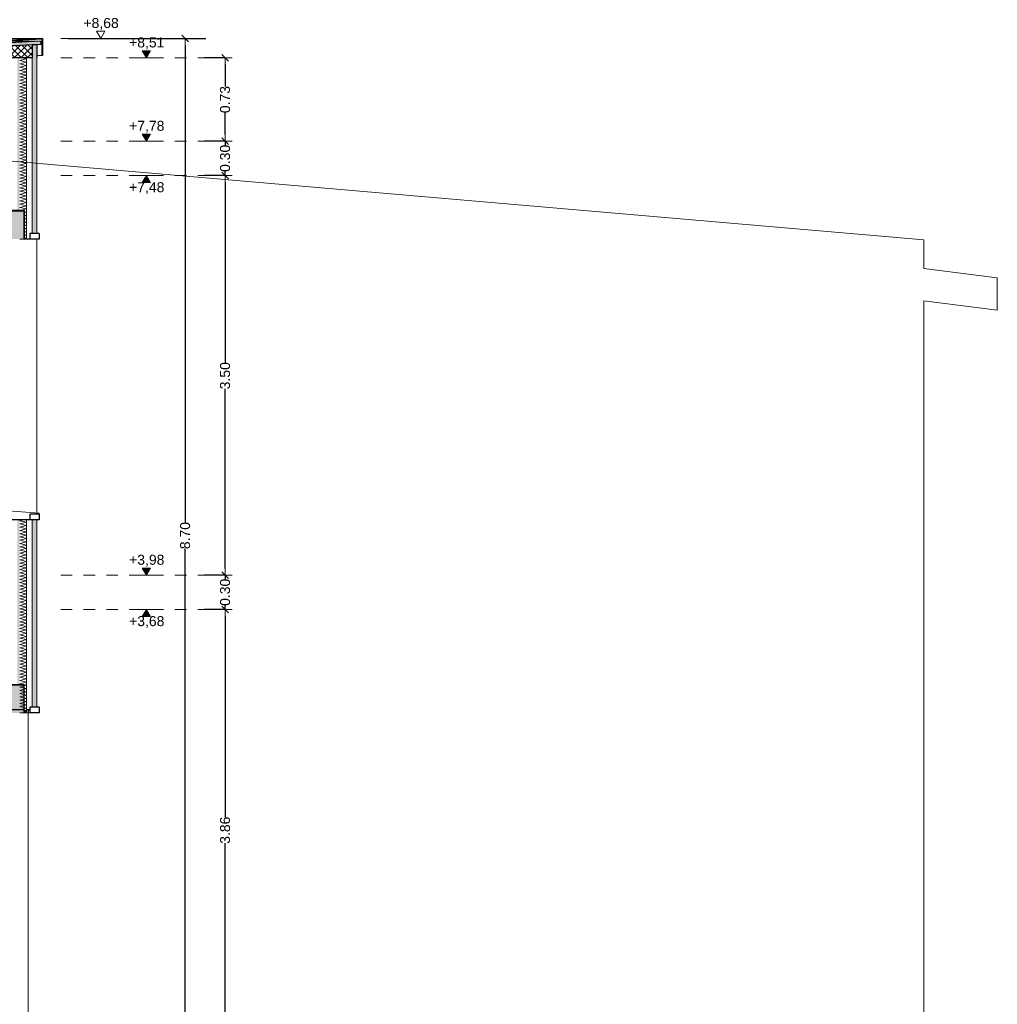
# Model space of a CAD drawing. Header units: metres. Extents: x -16 to 43.7, y -22.2 to 4.
# Tile 77 of 77: x 23.8 to 32.4, y -10 to -1.3. Entities that reach past the tile are written whole.
import ezdxf

# ---------------------------------------------------------------- set-up
doc = ezdxf.new("R2010")
doc.units = ezdxf.units.M
doc.header["$MEASUREMENT"] = 0
doc.linetypes.add('Strichlinie eng', pattern=[0.115, 0.075, -0.04])
doc.layers.get('0').update_dxf_attribs({"color": 8, "lineweight": 9})
doc.layers.get('Defpoints').update_dxf_attribs({"color": 8, "lineweight": 9})
for name, color, linetype in [('Abbruch_S-Linien _ Schraffuren.2D', 2, 'Abbruch 1'), ('Neubau__ GHIW - Perimeterdämmung', 8, 'Continuous'), ('Neubau__ GHIW- Attika Fassade', 8, 'Continuous'), ('Neubau_A-Außenwände', 8, 'Continuous'), ('Neubau_S-Linien _ Schraffuren.2D', 8, 'Continuous'), ('Neubau_T-Bemaßung', 8, 'Continuous'), ('Neubau_Z-Modellierung Fassade', 8, 'Continuous')]:
    doc.layers.add(name, color=color, linetype=linetype)
doc.styles.add('ERSTELLTER_STIL_2', font='arial.ttf')
doc.linetypes.add('Abbruch 1', pattern='A,0,[1,U02-BA1-001-a Schnitte A-A und B-B1.Shx,S=0.001984,R=0,X=0,Y=0],-0.25,0', length=0.25)
doc.dimstyles.new('ERSTELLTER_STIL__1', dxfattribs={"dimtxt": 0.0875, "dimasz": 0.059375, "dimexe": 0.18, "dimexo": 0.0625, "dimgap": 0, "dimtad": 1, "dimzin": 0, "dimdsep": 46, "dimtxsty": 'ERSTELLTER_STIL_2', "dimblk": 'ARROWHEAD_6', "dimblk1": 'ARROWHEAD_6', "dimblk2": 'ARROWHEAD_6', "dimcen": 0.09, "dimclrd": 7, "dimclre": 7, "dimclrt": 7, "dimazin": 0, "dimtfac": 1, "dimtdec": 4, "dimtmove": 0, "dimatfit": 3, "dimfxl": 1, "dimtolj": 1, "dimtzin": 0, "dimarcsym": 0})

# ---------------------------------------------------------------- blocks, each defined once
blk = doc.blocks.new('*X224', base_point=(3718.7656, 0))
at = {"layer": 'Neubau_A-Außenwände', "linetype": 'Continuous', "lineweight": 9}
blk.add_hatch(color=8, dxfattribs=at).paths.add_polyline_path([(4107.5235, 2.8), (4107.5035, 2.8), (4107.5035, 2.773), (4107.5235, 2.773)])
blk = doc.blocks.new('*X233', base_point=(3718.7656, 0))
at = {"layer": 'Neubau_A-Außenwände', "color": 8, "linetype": 'Continuous', "lineweight": 9}
for p, q in [((4107.465, 4.4571), (4107.4943, 4.465)), ((4107.5221, 4.4439), (4107.465, 4.4571)), ((4107.465, 4.4286), (4107.5221, 4.4439)), ((4107.5221, 4.4153), (4107.465, 4.4286)), ((4107.465, 4.4), (4107.5221, 4.4153)), ((4107.5221, 4.3867), (4107.465, 4.4)), ((4107.465, 4.3714), (4107.5221, 4.3867)), ((4107.5221, 4.3582), (4107.465, 4.3714)), ((4107.465, 4.3429), (4107.5221, 4.3582)), ((4107.5221, 4.3296), (4107.465, 4.3429)), ((4107.465, 4.3143), (4107.5221, 4.3296)), ((4107.5221, 4.301), (4107.465, 4.3143)), ((4107.465, 4.2857), (4107.5221, 4.301)), ((4107.5221, 4.2724), (4107.465, 4.2857)), ((4107.465, 4.2571), (4107.5221, 4.2724)), ((4107.5221, 4.2439), (4107.465, 4.2571)), ((4107.465, 4.2286), (4107.5221, 4.2439)), ((4107.5221, 4.2153), (4107.465, 4.2286)), ((4107.465, 4.2), (4107.5221, 4.2153)), ((4107.5221, 4.1867), (4107.465, 4.2)), ((4107.465, 4.1714), (4107.5221, 4.1867)), ((4107.5221, 4.1582), (4107.465, 4.1714)), ((4107.465, 4.1429), (4107.5221, 4.1582)), ((4107.5221, 4.1296), (4107.465, 4.1429)), ((4107.465, 4.1143), (4107.5221, 4.1296)), ((4107.5221, 4.101), (4107.465, 4.1143)), ((4107.465, 4.0857), (4107.5221, 4.101)), ((4107.5221, 4.0724), (4107.465, 4.0857)), ((4107.465, 4.0571), (4107.5221, 4.0724)), ((4107.5221, 4.0439), (4107.465, 4.0571)), ((4107.465, 4.0286), (4107.5221, 4.0439)), ((4107.5221, 4.0153), (4107.465, 4.0286)), ((4107.465, 4), (4107.5221, 4.0153)), ((4107.5221, 3.9867), (4107.465, 4)), ((4107.465, 3.9714), (4107.5221, 3.9867)), ((4107.5221, 3.9582), (4107.465, 3.9714)), ((4107.465, 3.9429), (4107.5221, 3.9582)), ((4107.5221, 3.9296), (4107.465, 3.9429)), ((4107.465, 3.9143), (4107.5221, 3.9296)), ((4107.5221, 3.901), (4107.465, 3.9143)), ((4107.465, 3.8857), (4107.5221, 3.901)), ((4107.5221, 3.8724), (4107.465, 3.8857)), ((4107.465, 3.8571), (4107.5221, 3.8724)), ((4107.5221, 3.8439), (4107.465, 3.8571)), ((4107.465, 3.8286), (4107.5221, 3.8439)), ((4107.5221, 3.8153), (4107.465, 3.8286)), ((4107.465, 3.8), (4107.5221, 3.8153)), ((4107.5221, 3.7867), (4107.465, 3.8)), ((4107.465, 3.7714), (4107.5221, 3.7867)), ((4107.5221, 3.7582), (4107.465, 3.7714)), ((4107.465, 3.7429), (4107.5221, 3.7582)), ((4107.5221, 3.7296), (4107.465, 3.7429)), ((4107.465, 3.7143), (4107.5221, 3.7296)), ((4107.5221, 3.701), (4107.465, 3.7143)), ((4107.465, 3.6857), (4107.5221, 3.701)), ((4107.5221, 3.6724), (4107.465, 3.6857)), ((4107.465, 3.6571), (4107.5221, 3.6724)), ((4107.5221, 3.6439), (4107.465, 3.6571)), ((4107.465, 3.6286), (4107.5221, 3.6439)), ((4107.5221, 3.6153), (4107.465, 3.6286)), ((4107.465, 3.6), (4107.5221, 3.6153)), ((4107.5221, 3.5867), (4107.465, 3.6)), ((4107.465, 3.5714), (4107.5221, 3.5867)), ((4107.5221, 3.5582), (4107.465, 3.5714)), ((4107.465, 3.5429), (4107.5221, 3.5582)), ((4107.5221, 3.5296), (4107.465, 3.5429)), ((4107.465, 3.5143), (4107.5221, 3.5296)), ((4107.5221, 3.501), (4107.465, 3.5143)), ((4107.465, 3.4857), (4107.5221, 3.501)), ((4107.5221, 3.4724), (4107.465, 3.4857)), ((4107.465, 3.4571), (4107.5221, 3.4724)), ((4107.5221, 3.4439), (4107.465, 3.4571)), ((4107.465, 3.4286), (4107.5221, 3.4439)), ((4107.5221, 3.4153), (4107.465, 3.4286)), ((4107.465, 3.4), (4107.5221, 3.4153)), ((4107.5221, 3.3867), (4107.465, 3.4)), ((4107.465, 3.3714), (4107.5221, 3.3867)), ((4107.5221, 3.3582), (4107.465, 3.3714)), ((4107.465, 3.3429), (4107.5221, 3.3582)), ((4107.5221, 3.3296), (4107.465, 3.3429)), ((4107.465, 3.3143), (4107.5221, 3.3296)), ((4107.5221, 3.301), (4107.465, 3.3143)), ((4107.465, 3.2857), (4107.5221, 3.301)), ((4107.5221, 3.2724), (4107.465, 3.2857)), ((4107.465, 3.2571), (4107.5221, 3.2724)), ((4107.5221, 3.2439), (4107.465, 3.2571)), ((4107.465, 3.2286), (4107.5221, 3.2439)), ((4107.5221, 3.2153), (4107.465, 3.2286)), ((4107.465, 3.2), (4107.5221, 3.2153)), ((4107.5221, 3.1867), (4107.465, 3.2)), ((4107.465, 3.1714), (4107.5221, 3.1867)), ((4107.5221, 3.1582), (4107.465, 3.1714)), ((4107.465, 3.1429), (4107.5221, 3.1582)), ((4107.5221, 3.1296), (4107.465, 3.1429)), ((4107.465, 3.1143), (4107.5221, 3.1296)), ((4107.5221, 3.101), (4107.465, 3.1143)), ((4107.465, 3.0857), (4107.5221, 3.101)), ((4107.5221, 3.0724), (4107.465, 3.0857)), ((4107.465, 3.0571), (4107.5221, 3.0724)), ((4107.5221, 3.0439), (4107.465, 3.0571)), ((4107.465, 3.0286), (4107.5221, 3.0439)), ((4107.5221, 3.0153), (4107.465, 3.0286)), ((4107.465, 3), (4107.5221, 3.0153)), ((4107.5221, 2.9867), (4107.465, 3)), ((4107.465, 2.9714), (4107.5221, 2.9867)), ((4107.5221, 2.9582), (4107.465, 2.9714)), ((4107.465, 2.9429), (4107.5221, 2.9582)), ((4107.5221, 2.9296), (4107.465, 2.9429)), ((4107.465, 2.9143), (4107.5221, 2.9296)), ((4107.5221, 2.901), (4107.465, 2.9143)), ((4107.465, 2.8857), (4107.5221, 2.901)), ((4107.5221, 2.8724), (4107.465, 2.8857)), ((4107.465, 2.8571), (4107.5221, 2.8724)), ((4107.5221, 2.8439), (4107.465, 2.8571)), ((4107.465, 2.8286), (4107.5221, 2.8439)), ((4107.5221, 2.8153), (4107.465, 2.8286)), ((4107.465, 2.8), (4107.5221, 2.8153))]:
    blk.add_line(p, q, dxfattribs=at)
blk = doc.blocks.new('*X234', base_point=(3718.7656, 0))
at = {"layer": 'Neubau_A-Außenwände', "color": 8, "linetype": 'Continuous', "lineweight": 9}
for p, q in [((4107.465, 8.4857), (4107.5221, 8.501)), ((4107.5221, 8.4724), (4107.465, 8.4857)), ((4107.465, 8.4571), (4107.5221, 8.4724)), ((4107.5221, 8.4439), (4107.465, 8.4571)), ((4107.5221, 8.501), (4107.4834, 8.51)), ((4107.465, 8.4286), (4107.5221, 8.4439)), ((4107.5221, 8.4153), (4107.465, 8.4286)), ((4107.465, 8.4), (4107.5221, 8.4153)), ((4107.5221, 8.3867), (4107.465, 8.4)), ((4107.465, 8.3714), (4107.5221, 8.3867)), ((4107.5221, 8.3582), (4107.465, 8.3714)), ((4107.465, 8.3429), (4107.5221, 8.3582)), ((4107.5221, 8.3296), (4107.465, 8.3429)), ((4107.465, 8.3143), (4107.5221, 8.3296)), ((4107.5221, 8.301), (4107.465, 8.3143)), ((4107.465, 8.2857), (4107.5221, 8.301)), ((4107.5221, 8.2724), (4107.465, 8.2857)), ((4107.465, 8.2571), (4107.5221, 8.2724)), ((4107.5221, 8.2439), (4107.465, 8.2571)), ((4107.465, 8.2286), (4107.5221, 8.2439)), ((4107.5221, 8.2153), (4107.465, 8.2286)), ((4107.465, 8.2), (4107.5221, 8.2153)), ((4107.5221, 8.1867), (4107.465, 8.2)), ((4107.465, 8.1714), (4107.5221, 8.1867)), ((4107.5221, 8.1582), (4107.465, 8.1714)), ((4107.465, 8.1429), (4107.5221, 8.1582)), ((4107.5221, 8.1296), (4107.465, 8.1429)), ((4107.465, 8.1143), (4107.5221, 8.1296)), ((4107.5221, 8.101), (4107.465, 8.1143)), ((4107.465, 8.0857), (4107.5221, 8.101)), ((4107.5221, 8.0724), (4107.465, 8.0857)), ((4107.465, 8.0571), (4107.5221, 8.0724)), ((4107.5221, 8.0439), (4107.465, 8.0571)), ((4107.465, 8.0286), (4107.5221, 8.0439)), ((4107.5221, 8.0153), (4107.465, 8.0286)), ((4107.465, 8), (4107.5221, 8.0153)), ((4107.5221, 7.9867), (4107.465, 8)), ((4107.465, 7.9714), (4107.5221, 7.9867)), ((4107.5221, 7.9582), (4107.465, 7.9714)), ((4107.465, 7.9429), (4107.5221, 7.9582)), ((4107.5221, 7.9296), (4107.465, 7.9429)), ((4107.465, 7.9143), (4107.5221, 7.9296)), ((4107.5221, 7.901), (4107.465, 7.9143)), ((4107.465, 7.8857), (4107.5221, 7.901)), ((4107.5221, 7.8724), (4107.465, 7.8857)), ((4107.465, 7.8571), (4107.5221, 7.8724)), ((4107.5221, 7.8439), (4107.465, 7.8571)), ((4107.465, 7.8286), (4107.5221, 7.8439)), ((4107.5221, 7.8153), (4107.465, 7.8286)), ((4107.465, 7.8), (4107.5221, 7.8153)), ((4107.5221, 7.7867), (4107.465, 7.8)), ((4107.465, 7.7714), (4107.5221, 7.7867)), ((4107.5221, 7.7582), (4107.465, 7.7714)), ((4107.465, 7.7429), (4107.5221, 7.7582)), ((4107.5221, 7.7296), (4107.465, 7.7429)), ((4107.465, 7.7143), (4107.5221, 7.7296)), ((4107.5221, 7.701), (4107.465, 7.7143)), ((4107.465, 7.6857), (4107.5221, 7.701)), ((4107.5221, 7.6724), (4107.465, 7.6857)), ((4107.465, 7.6571), (4107.5221, 7.6724)), ((4107.5221, 7.6439), (4107.465, 7.6571)), ((4107.465, 7.6286), (4107.5221, 7.6439)), ((4107.5221, 7.6153), (4107.465, 7.6286)), ((4107.465, 7.6), (4107.5221, 7.6153)), ((4107.5221, 7.5867), (4107.465, 7.6)), ((4107.465, 7.5714), (4107.5221, 7.5867)), ((4107.5221, 7.5582), (4107.465, 7.5714)), ((4107.465, 7.5429), (4107.5221, 7.5582)), ((4107.5221, 7.5296), (4107.465, 7.5429)), ((4107.465, 7.5143), (4107.5221, 7.5296)), ((4107.5221, 7.501), (4107.465, 7.5143)), ((4107.465, 7.4857), (4107.5221, 7.501)), ((4107.5221, 7.4724), (4107.465, 7.4857)), ((4107.465, 7.4571), (4107.5221, 7.4724)), ((4107.5221, 7.4439), (4107.465, 7.4571)), ((4107.465, 7.4286), (4107.5221, 7.4439)), ((4107.5221, 7.4153), (4107.465, 7.4286)), ((4107.465, 7.4), (4107.5221, 7.4153)), ((4107.5221, 7.3867), (4107.465, 7.4)), ((4107.465, 7.3714), (4107.5221, 7.3867)), ((4107.5221, 7.3582), (4107.465, 7.3714)), ((4107.465, 7.3429), (4107.5221, 7.3582)), ((4107.5221, 7.3296), (4107.465, 7.3429)), ((4107.465, 7.3143), (4107.5221, 7.3296)), ((4107.5221, 7.301), (4107.465, 7.3143)), ((4107.465, 7.2857), (4107.5221, 7.301)), ((4107.5221, 7.2724), (4107.465, 7.2857)), ((4107.465, 7.2571), (4107.5221, 7.2724)), ((4107.5221, 7.2439), (4107.465, 7.2571)), ((4107.465, 7.2286), (4107.5221, 7.2439)), ((4107.5221, 7.2153), (4107.465, 7.2286)), ((4107.465, 7.2), (4107.5221, 7.2153)), ((4107.5221, 7.1867), (4107.465, 7.2)), ((4107.4708, 7.173), (4107.5221, 7.1867)), ((4107.5221, 7.1582), (4107.5035, 7.1625)), ((4107.5035, 7.1532), (4107.5221, 7.1582)), ((4107.5221, 7.1296), (4107.5035, 7.1339)), ((4107.5035, 7.1246), (4107.5221, 7.1296)), ((4107.5221, 7.101), (4107.5035, 7.1053)), ((4107.5035, 7.096), (4107.5221, 7.101)), ((4107.5221, 7.0724), (4107.5035, 7.0768)), ((4107.5035, 7.0675), (4107.5221, 7.0724)), ((4107.5221, 7.0439), (4107.5035, 7.0482)), ((4107.5035, 7.0389), (4107.5221, 7.0439)), ((4107.5221, 7.0153), (4107.5035, 7.0196)), ((4107.5035, 7.0103), (4107.5221, 7.0153)), ((4107.5221, 6.9867), (4107.5035, 6.991)), ((4107.5035, 6.9818), (4107.5221, 6.9867)), ((4107.5221, 6.9582), (4107.5035, 6.9625)), ((4107.5035, 6.9532), (4107.5221, 6.9582)), ((4107.5221, 6.9296), (4107.5035, 6.9339)), ((4107.5035, 6.9246), (4107.5221, 6.9296))]:
    blk.add_line(p, q, dxfattribs=at)
blk = doc.blocks.new('ARROWHEAD_6')
at = {"color": 0, "linetype": 'Continuous', "lineweight": 0}
for p, q in [((0, 0), (-1, 0)), ((-0.5, -0.5), (0.5, 0.5))]:
    blk.add_line(p, q, dxfattribs=at)
blk = doc.blocks.new('*D327')
at = {"layer": 'Defpoints', "color": 0, "linetype": 'Continuous', "transparency": 16777216}
for p in [(25.6088, -6.495), (25.67, -6.495), (25.67, -10.355)]:
    blk.add_point(p, dxfattribs=at)
at = {"layer": 'Neubau_T-Bemaßung', "linetype": 'Continuous', "lineweight": -2, "transparency": 16777216}
for p, q in [((25.6075, -6.495), (25.4288, -6.495)), ((25.6088, -6.5544), (25.6088, -8.3149)), ((25.6088, -10.2956), (25.6088, -8.5421)), ((25.6075, -10.355), (25.4288, -10.355))]:
    blk.add_line(p, q, dxfattribs=at)
at = {"layer": 'Neubau_T-Bemaßung', "linetype": 'Continuous', "lineweight": -2, "transparency": 16777216, "xscale": 0.059375, "yscale": 0.059375, "zscale": 0.059375}
for p, rotation in [((25.6088, -6.495), 90), ((25.6088, -10.355), 270)]:
    blk.add_blockref('ARROWHEAD_6', p, dxfattribs=dict(at, rotation=rotation))
at = {"layer": 'Neubau_T-Bemaßung', "linetype": 'Continuous', "lineweight": 9, "transparency": 16777216, "insert": (25.6088, -8.4285), "char_height": 0.0875, "attachment_point": 5, "rotation": 90, "style": 'ERSTELLTER_STIL_2'}
blk.add_mtext('\\A1;3.86', dxfattribs=at)
blk = doc.blocks.new('*D328')
at = {"layer": 'Defpoints', "color": 0, "linetype": 'Continuous', "transparency": 16777216}
for p in [(25.6088, -6.195), (25.67, -6.195), (25.67, -6.495)]:
    blk.add_point(p, dxfattribs=at)
at = {"layer": 'Neubau_T-Bemaßung', "linetype": 'Continuous', "lineweight": -2, "transparency": 16777216}
for p, q in [((25.6088, -6.1356), (25.6088, -6.0763)), ((25.6075, -6.195), (25.4288, -6.195)), ((25.6088, -6.195), (25.6088, -6.2317)), ((25.6088, -6.495), (25.6088, -6.4586)), ((25.6075, -6.495), (25.4288, -6.495)), ((25.6088, -6.5544), (25.6088, -6.6138))]:
    blk.add_line(p, q, dxfattribs=at)
at = {"layer": 'Neubau_T-Bemaßung', "linetype": 'Continuous', "lineweight": -2, "transparency": 16777216, "xscale": 0.059375, "yscale": 0.059375, "zscale": 0.059375}
for p, rotation in [((25.6088, -6.195), 270), ((25.6088, -6.495), 90)]:
    blk.add_blockref('ARROWHEAD_6', p, dxfattribs=dict(at, rotation=rotation))
at = {"layer": 'Neubau_T-Bemaßung', "linetype": 'Continuous', "lineweight": 9, "transparency": 16777216, "insert": (25.6088, -6.3451), "char_height": 0.0875, "attachment_point": 5, "rotation": 90, "style": 'ERSTELLTER_STIL_2'}
blk.add_mtext('\\A1;0.30', dxfattribs=at)
blk = doc.blocks.new('*D329')
at = {"layer": 'Defpoints', "color": 0, "linetype": 'Continuous', "transparency": 16777216}
for p in [(25.6088, -2.695), (25.67, -2.695), (25.67, -6.195)]:
    blk.add_point(p, dxfattribs=at)
at = {"layer": 'Neubau_T-Bemaßung', "linetype": 'Continuous', "lineweight": -2, "transparency": 16777216}
for p, q in [((25.6075, -2.695), (25.4288, -2.695)), ((25.6088, -2.7544), (25.6088, -4.335)), ((25.6088, -6.1356), (25.6088, -4.562)), ((25.6075, -6.195), (25.4288, -6.195))]:
    blk.add_line(p, q, dxfattribs=at)
at = {"layer": 'Neubau_T-Bemaßung', "linetype": 'Continuous', "lineweight": -2, "transparency": 16777216, "xscale": 0.059375, "yscale": 0.059375, "zscale": 0.059375}
for p, rotation in [((25.6088, -2.695), 90), ((25.6088, -6.195), 270)]:
    blk.add_blockref('ARROWHEAD_6', p, dxfattribs=dict(at, rotation=rotation))
at = {"layer": 'Neubau_T-Bemaßung', "linetype": 'Continuous', "lineweight": 9, "transparency": 16777216, "insert": (25.6088, -4.4485), "char_height": 0.0875, "attachment_point": 5, "rotation": 90, "style": 'ERSTELLTER_STIL_2'}
blk.add_mtext('\\A1;3.50', dxfattribs=at)
blk = doc.blocks.new('*D330')
at = {"layer": 'Defpoints', "color": 0, "linetype": 'Continuous', "transparency": 16777216}
for p in [(25.6088, -2.395), (25.67, -2.395), (25.67, -2.695)]:
    blk.add_point(p, dxfattribs=at)
at = {"layer": 'Neubau_T-Bemaßung', "linetype": 'Continuous', "lineweight": -2, "transparency": 16777216}
for p, q in [((25.6088, -2.3356), (25.6088, -2.2763)), ((25.6075, -2.395), (25.4288, -2.395)), ((25.6088, -2.395), (25.6088, -2.4317)), ((25.6088, -2.695), (25.6088, -2.6586)), ((25.6075, -2.695), (25.4288, -2.695)), ((25.6088, -2.7544), (25.6088, -2.8138))]:
    blk.add_line(p, q, dxfattribs=at)
at = {"layer": 'Neubau_T-Bemaßung', "linetype": 'Continuous', "lineweight": -2, "transparency": 16777216, "xscale": 0.059375, "yscale": 0.059375, "zscale": 0.059375}
for p, rotation in [((25.6088, -2.395), 270), ((25.6088, -2.695), 90)]:
    blk.add_blockref('ARROWHEAD_6', p, dxfattribs=dict(at, rotation=rotation))
at = {"layer": 'Neubau_T-Bemaßung', "linetype": 'Continuous', "lineweight": 9, "transparency": 16777216, "insert": (25.6088, -2.5451), "char_height": 0.0875, "attachment_point": 5, "rotation": 90, "style": 'ERSTELLTER_STIL_2'}
blk.add_mtext('\\A1;0.30', dxfattribs=at)
blk = doc.blocks.new('*D331')
at = {"layer": 'Defpoints', "color": 0, "linetype": 'Continuous', "transparency": 16777216}
for p in [(25.6088, -1.665), (25.67, -1.665), (25.67, -2.395)]:
    blk.add_point(p, dxfattribs=at)
at = {"layer": 'Neubau_T-Bemaßung', "linetype": 'Continuous', "lineweight": -2, "transparency": 16777216}
for p, q in [((25.6075, -1.665), (25.4288, -1.665)), ((25.6088, -1.7244), (25.6088, -1.9165)), ((25.6088, -2.3356), (25.6088, -2.1438)), ((25.6075, -2.395), (25.4288, -2.395))]:
    blk.add_line(p, q, dxfattribs=at)
at = {"layer": 'Neubau_T-Bemaßung', "linetype": 'Continuous', "lineweight": -2, "transparency": 16777216, "xscale": 0.059375, "yscale": 0.059375, "zscale": 0.059375}
for p, rotation in [((25.6088, -1.665), 90), ((25.6088, -2.395), 270)]:
    blk.add_blockref('ARROWHEAD_6', p, dxfattribs=dict(at, rotation=rotation))
at = {"layer": 'Neubau_T-Bemaßung', "linetype": 'Continuous', "lineweight": 9, "transparency": 16777216, "insert": (25.6088, -2.0301), "char_height": 0.0875, "attachment_point": 5, "rotation": 90, "style": 'ERSTELLTER_STIL_2'}
blk.add_mtext('\\A1;0.73', dxfattribs=at)
blk = doc.blocks.new('*D332')
at = {"layer": 'Defpoints', "color": 0, "linetype": 'Continuous', "transparency": 16777216}
for p in [(24.17, -1.4949), (25.2588, -1.4949), (23.67, -10.195)]:
    blk.add_point(p, dxfattribs=at)
at = {"layer": 'Neubau_T-Bemaßung', "linetype": 'Continuous', "lineweight": -2, "transparency": 16777216}
for p, q in [((24.2325, -1.4949), (25.4388, -1.4949)), ((25.2588, -1.5543), (25.2588, -5.7349)), ((25.2588, -10.1356), (25.2588, -5.962)), ((23.7325, -10.195), (25.4388, -10.195))]:
    blk.add_line(p, q, dxfattribs=at)
at = {"layer": 'Neubau_T-Bemaßung', "linetype": 'Continuous', "lineweight": -2, "transparency": 16777216, "xscale": 0.059375, "yscale": 0.059375, "zscale": 0.059375}
for p, rotation in [((25.2588, -1.4949), 90), ((25.2588, -10.195), 270)]:
    blk.add_blockref('ARROWHEAD_6', p, dxfattribs=dict(at, rotation=rotation))
at = {"layer": 'Neubau_T-Bemaßung', "linetype": 'Continuous', "lineweight": 9, "transparency": 16777216, "insert": (25.2588, -5.8484), "char_height": 0.0875, "attachment_point": 5, "rotation": 90, "style": 'ERSTELLTER_STIL_2'}
blk.add_mtext('\\A1;8.70', dxfattribs=at)

msp = doc.modelspace()

# ---------------------------------------------------------------- hatches: boundary and pattern name
at = {"layer": 'Neubau__ GHIW- Attika Fassade', "linetype": 'Continuous', "lineweight": 0}
msp.add_hatch(color=256, dxfattribs=at).paths.add_polyline_path([(24.01, -1.4949), (23.2223, -1.537), (23.2223, -1.612), (23.2273, -1.612), (23.2273, -1.5417), (24.005, -1.5002), (24.005, -1.6449), (24.01, -1.6449)])
at = {"layer": 'Neubau__ GHIW- Attika Fassade', "linetype": 'Continuous', "lineweight": 15}
for points in [[(23.2713, -1.5562), (23.2549, -1.5727), (23.2549, -1.5873), (23.2717, -1.5865), (23.355, -1.5806), (23.92, -1.5519), (23.96, -1.5498), (23.9937, -1.548), (23.9917, -1.518)], [(23.96, -1.5498), (23.92, -1.5519), (23.92, -1.665), (23.942, -1.665), (23.96, -1.665)]]:
    msp.add_hatch(color=256, dxfattribs=at).paths.add_polyline_path(points)
at = {"layer": 'Neubau__ GHIW- Attika Fassade', "linetype": 'Continuous', "lineweight": 0}
h = msp.add_hatch(dxfattribs=at)
h.set_pattern_fill('DÄMMUNG__HART_1_0001', color=256, style=0, pattern_type=2)
h.set_pattern_definition([(135, (-364.88789, -10.175), (0.0282842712, 0.0282842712), []), (225, (-364.88789, -10.175), (-0.0282842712, 0.0282842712), [])])
h.paths.add_polyline_path([(23.355, -1.5806), (23.355, -1.665), (23.92, -1.665), (23.92, -1.5519)])
at = {"layer": 'Neubau_A-Außenwände', "linetype": 'Continuous', "lineweight": 15}
for points in [[(23.79, -1.665), (23.79, -3.002), (23.81, -3.002), (23.81, -1.665)], [(23.96, -3.202), (23.96, -1.665), (23.92, -1.665), (23.92, -3.202)], [(23.79, -5.71), (23.79, -7.375), (23.81, -7.375), (23.81, -5.71)], [(23.92, -5.71), (23.92, -7.352), (23.96, -7.352), (23.96, -5.71)]]:
    msp.add_hatch(color=256, dxfattribs=at).paths.add_polyline_path(points)
at = {"layer": 'Neubau_A-Außenwände', "linetype": 'Continuous', "lineweight": 0}
h = msp.add_hatch(dxfattribs=at)
h.set_pattern_fill('GIPS_0001', color=256, style=0, pattern_type=2)
h.set_pattern_definition([(45, (-364.88789, -10.175), (-0.0176776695, 0.0176776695), [0, -0.025])])
h.paths.add_polyline_path([(23.885, -7.375), (23.87, -7.375), (23.87, -7.402), (23.885, -7.402)])
at = {"layer": 'Neubau_S-Linien _ Schraffuren.2D', "linetype": 'Continuous', "lineweight": 15}
for points in [[(23.71, -3.252), (23.85, -3.252), (23.85, -3.002), (23.71, -3.002)], [(23.71, -3.252), (23.715, -3.252), (23.715, -3.007), (23.845, -3.007), (23.845, -3.252), (23.85, -3.252), (23.85, -3.002), (23.71, -3.002)], [(23.71, -7.402), (23.85, -7.402), (23.85, -7.152), (23.71, -7.152)], [(23.71, -7.402), (23.715, -7.402), (23.715, -7.157), (23.845, -7.157), (23.845, -7.402), (23.85, -7.402), (23.85, -7.152), (23.71, -7.152)]]:
    msp.add_hatch(color=256, dxfattribs=at).paths.add_polyline_path(points)
at = {"layer": 'Neubau_T-Bemaßung', "linetype": 'Continuous', "lineweight": 9}
for points in [[(24.92, -1.665), (24.9563, -1.6025), (24.8838, -1.6025)], [(24.92, -2.395), (24.9563, -2.3325), (24.8838, -2.3325)], [(24.92, -2.695), (24.8838, -2.7575), (24.9563, -2.7575)], [(24.92, -6.195), (24.9563, -6.1325), (24.8838, -6.1325)], [(24.92, -6.495), (24.8838, -6.5575), (24.9563, -6.5575)]]:
    msp.add_hatch(color=256, dxfattribs=at).paths.add_polyline_path(points)

# ---------------------------------------------------------------- linework, layer by layer
at = {"layer": 'Abbruch_S-Linien _ Schraffuren.2D', "linetype": 'Abbruch 1', "lineweight": 15}
msp.add_lwpolyline([(31.7273, -10.975), (31.7273, -3.7936), (32.3715, -3.874), (32.3715, -3.59), (31.7273, -3.5097), (31.7273, -3.2576), (22.2196, -2.4389), (22.2196, -2.7218), (21.5177, -2.6427), (21.5177, -2.922), (22.2196, -2.9931), (22.2196, -3.59), (19.3314, -3.8347), (19.3355, -4.114), (18.5306, -4.1822), (18.5306, -4.4662), (19.318, -4.3995), (19.3239, -7.2757), (18.5687, -7.344), (18.5732, -7.8628), (19.325, -7.7891), (19.3314, -11.225)], dxfattribs=at)
at = {"layer": 'Neubau__ GHIW - Perimeterdämmung', "linetype": 'Continuous', "lineweight": 9}
msp.add_line((23.885, -9.875), (23.885, -10.355), dxfattribs=at)
at = {"layer": 'Neubau__ GHIW- Attika Fassade', "linetype": 'Continuous', "lineweight": 9}
for p, q in [((24.01, -1.4949), (13.78, -1.4949)), ((23.9917, -1.518), (23.6705, -1.518)), ((24.005, -1.6449), (23.96, -1.6449))]:
    msp.add_line(p, q, dxfattribs=at)
at = {"layer": 'Neubau__ GHIW- Attika Fassade', "linetype": 'Continuous', "lineweight": 25}
for p, q in [((24.01, -1.4949), (23.2223, -1.537)), ((24.005, -1.5002), (23.2273, -1.5417)), ((23.9917, -1.518), (23.2713, -1.5562)), ((23.92, -1.5519), (23.92, -1.665)), ((23.9937, -1.548), (23.96, -1.5498)), ((23.96, -1.5498), (23.96, -1.665)), ((23.9917, -1.518), (23.9937, -1.548)), ((24.005, -1.5002), (24.005, -1.6449)), ((24.01, -1.4949), (24.01, -1.6449)), ((24.01, -1.6449), (24.005, -1.6449))]:
    msp.add_line(p, q, dxfattribs=at)
at = {"layer": 'Neubau__ GHIW- Attika Fassade', "linetype": 'Continuous', "lineweight": 25, "flags": 128}
for points in [[(23.96, -1.5498), (23.92, -1.5519), (23.355, -1.5806), (23.2717, -1.5865)], [(23.92, -1.665), (23.92, -1.665), (23.87, -1.665), (23.81, -1.665), (23.79, -1.665), (23.59, -1.665), (23.575, -1.665)]]:
    msp.add_lwpolyline(points, dxfattribs=at)
at = {"layer": 'Neubau_A-Außenwände', "linetype": 'Continuous', "lineweight": 15}
for p, q in [((23.87, -1.665), (23.87, -3.252)), ((23.92, -1.665), (23.92, -3.202)), ((23.96, -1.665), (23.96, -3.202)), ((23.87, -5.71), (23.87, -7.375)), ((23.92, -5.71), (23.92, -7.352)), ((23.96, -5.71), (23.96, -7.352)), ((23.885, -7.402), (23.87, -7.402))]:
    msp.add_line(p, q, dxfattribs=at)
at = {"layer": 'Neubau_A-Außenwände', "linetype": 'Continuous', "lineweight": 9}
for p, q in [((23.845, -3.007), (23.715, -3.007)), ((23.845, -3.007), (23.845, -3.252)), ((23.81, -3.252), (23.845, -3.252)), ((23.85, -3.252), (23.845, -3.252)), ((23.96, -3.252), (23.96, -5.66)), ((23.98, -5.6514), (23.67, -5.63)), ((23.98, -5.66), (23.98, -5.6514)), ((23.85, -7.152), (23.71, -7.152)), ((23.85, -7.152), (23.85, -7.375)), ((23.845, -7.157), (23.715, -7.157)), ((23.845, -7.157), (23.845, -7.402)), ((23.81, -7.402), (23.845, -7.402)), ((23.85, -7.402), (23.845, -7.402)), ((23.87, -7.375), (23.87, -7.402)), ((23.885, -7.402), (23.885, -9.875))]:
    msp.add_line(p, q, dxfattribs=at)
at = {"layer": 'Neubau_A-Außenwände', "linetype": 'Continuous', "lineweight": 25}
for p, q in [((23.85, -3.002), (23.85, -3.252)), ((23.9, -3.202), (23.9, -3.252)), ((23.85, -7.375), (23.85, -7.402)), ((23.87, -7.402), (23.85, -7.402)), ((23.885, -7.375), (23.87, -7.375)), ((23.885, -7.375), (23.885, -7.402)), ((23.9, -7.375), (23.885, -7.375))]:
    msp.add_line(p, q, dxfattribs=at)
at = {"layer": 'Neubau_A-Außenwände', "linetype": 'Continuous', "lineweight": 25, "flags": 128}
for points in [[(23.85, -3.002), (23.81, -3.002), (23.79, -3.002), (23.71, -3.002)], [(23.9, -3.252), (23.87, -3.252), (23.85, -3.252)], [(23.9, -5.71), (23.87, -5.71), (23.81, -5.71), (23.79, -5.71), (23.67, -5.71), (23.59, -5.71), (23.575, -5.71)], [(23.85, -7.375), (23.81, -7.375), (23.79, -7.375), (23.71, -7.375)]]:
    msp.add_lwpolyline(points, dxfattribs=at)
at = {"layer": 'Neubau_S-Linien _ Schraffuren.2D', "linetype": 'Continuous', "lineweight": 9}
for p, q in [((23.85, -3.002), (23.71, -3.002)), ((23.845, -3.007), (23.715, -3.007)), ((23.845, -3.007), (23.845, -3.252)), ((23.85, -3.002), (23.85, -3.252)), ((23.81, -3.252), (23.845, -3.252)), ((23.85, -3.252), (23.845, -3.252)), ((23.85, -7.152), (23.71, -7.152)), ((23.85, -7.152), (23.85, -7.335)), ((23.845, -7.157), (23.715, -7.157)), ((23.845, -7.157), (23.845, -7.402)), ((23.81, -7.402), (23.845, -7.402)), ((23.85, -7.402), (23.845, -7.402))]:
    msp.add_line(p, q, dxfattribs=at)
at = {"layer": 'Neubau_T-Bemaßung', "linetype": 'Continuous', "lineweight": 9}
for p, q in [((24.52, -1.4949), (24.4838, -1.4324)), ((24.4838, -1.4324), (24.5563, -1.4324)), ((24.5563, -1.4324), (24.52, -1.4949)), ((24.52, -1.4949), (24.4731, -1.4949)), ((24.52, -1.4949), (24.5669, -1.4949)), ((24.92, -1.665), (24.8838, -1.6025)), ((24.8838, -1.6025), (24.9563, -1.6025)), ((24.9563, -1.6025), (24.92, -1.665)), ((24.92, -1.665), (24.8731, -1.665)), ((24.92, -1.665), (24.9669, -1.665)), ((24.92, -2.395), (24.8731, -2.395)), ((24.92, -2.395), (24.8838, -2.3325)), ((24.8838, -2.3325), (24.9563, -2.3325)), ((24.9563, -2.3325), (24.92, -2.395)), ((24.92, -2.395), (24.9669, -2.395)), ((24.92, -2.695), (24.8731, -2.695)), ((24.92, -2.695), (24.8838, -2.7575)), ((24.8838, -2.7575), (24.9563, -2.7575)), ((24.92, -2.695), (24.9669, -2.695)), ((24.9563, -2.7575), (24.92, -2.695)), ((24.92, -6.195), (24.8731, -6.195)), ((24.92, -6.195), (24.8838, -6.1325)), ((24.8838, -6.1325), (24.9563, -6.1325)), ((24.9563, -6.1325), (24.92, -6.195)), ((24.92, -6.195), (24.9669, -6.195)), ((24.92, -6.495), (24.8731, -6.495)), ((24.92, -6.495), (24.8838, -6.5575)), ((24.92, -6.495), (24.9669, -6.495)), ((24.9563, -6.5575), (24.92, -6.495)), ((24.8838, -6.5575), (24.9563, -6.5575))]:
    msp.add_line(p, q, dxfattribs=at)
at = {"layer": 'Neubau_T-Bemaßung', "linetype": 'Strichlinie eng', "lineweight": 9}
for p, q in [((24.17, -1.4949), (25.32, -1.4949)), ((24.17, -1.665), (25.67, -1.665)), ((24.17, -2.395), (25.67, -2.395)), ((24.17, -2.695), (25.67, -2.695)), ((24.17, -6.195), (25.67, -6.195)), ((24.17, -6.495), (25.67, -6.495))]:
    msp.add_line(p, q, dxfattribs=at)
at = {"layer": 'Neubau_Z-Modellierung Fassade', "linetype": 'Continuous', "lineweight": 25}
for p, q in [((23.98, -3.252), (23.9, -3.252)), ((23.98, -3.202), (23.96, -3.202)), ((23.98, -3.202), (23.98, -3.252)), ((23.9, -5.66), (23.9, -5.71)), ((23.98, -5.66), (23.9, -5.66)), ((23.98, -5.71), (23.96, -5.71)), ((23.9, -7.352), (23.9, -7.375)), ((23.9, -7.375), (23.9, -7.402)), ((23.98, -7.402), (23.9, -7.402)), ((23.98, -7.352), (23.96, -7.352)), ((23.98, -7.352), (23.98, -7.402))]:
    msp.add_line(p, q, dxfattribs=at)
at = {"layer": 'Neubau_Z-Modellierung Fassade', "linetype": 'Continuous', "lineweight": 9}
msp.add_line((23.9, -7.402), (23.885, -7.402), dxfattribs=at)
at = {"layer": 'Neubau_Z-Modellierung Fassade', "linetype": 'Continuous', "lineweight": 25, "flags": 128}
for points in [[(23.96, -3.202), (23.92, -3.202), (23.9, -3.202)], [(23.98, -5.66), (23.98, -5.7014), (23.98, -5.71)], [(23.96, -5.71), (23.92, -5.71), (23.9, -5.71)], [(23.96, -7.352), (23.92, -7.352), (23.9, -7.352)]]:
    msp.add_lwpolyline(points, dxfattribs=at)

# ---------------------------------------------------------------- block references
at = {"layer": 'Neubau_A-Außenwände', "lineweight": 0}
for name in ['*X234', '*X233', '*X224']:
    msp.add_blockref(name, (-364.8879, -10.175), dxfattribs=at)

# ---------------------------------------------------------------- texts
at = {"layer": 'Neubau_T-Bemaßung', "lineweight": 9, "char_height": 0.0875, "attachment_point": 7, "style": 'ERSTELLTER_STIL_2'}
for s, insert in [('\\A1;+8,68', (24.3682, -1.4199)), ('\\A1;+8,51', (24.7682, -1.59)), ('\\A1;+7,78', (24.7682, -2.32)), ('\\A1;+7,48', (24.7682, -2.8575)), ('\\A1;+3,98', (24.7682, -6.12)), ('\\A1;+3,68', (24.7682, -6.6575))]:
    msp.add_mtext(s, dxfattribs=dict(at, insert=insert))

# ---------------------------------------------------------------- dimensions: what is measured, and where the dimension line sits
at = {"layer": 'Neubau_T-Bemaßung', "linetype": 'Continuous', "lineweight": 9}
for base, p1, p2, picture, middle in [((25.2588, -1.4949), (23.67, -10.195), (24.17, -1.4949), '*D332', (25.2588, -5.8484)), ((25.6088, -1.665), (25.67, -2.395), (25.67, -1.665), '*D331', (25.6088, -2.0301)), ((25.6088, -2.395), (25.67, -2.695), (25.67, -2.395), '*D330', (25.6088, -2.5451)), ((25.6088, -2.695), (25.67, -6.195), (25.67, -2.695), '*D329', (25.6088, -4.4485)), ((25.6088, -6.195), (25.67, -6.495), (25.67, -6.195), '*D328', (25.6088, -6.3451)), ((25.6088, -6.495), (25.67, -10.355), (25.67, -6.495), '*D327', (25.6088, -8.4285))]:
    dim = msp.add_linear_dim(base=base, p1=p1, p2=p2, angle=90, dimstyle='ERSTELLTER_STIL__1', override={"dimclrd": 256, "dimclre": 256, "dimclrt": 256}, dxfattribs=at)
    dim.commit()
    dim.dimension.update_dxf_attribs({"geometry": picture, "text_midpoint": middle, "dimtype": 160, "text_rotation": 90})

doc.saveas('drawing.dxf')
